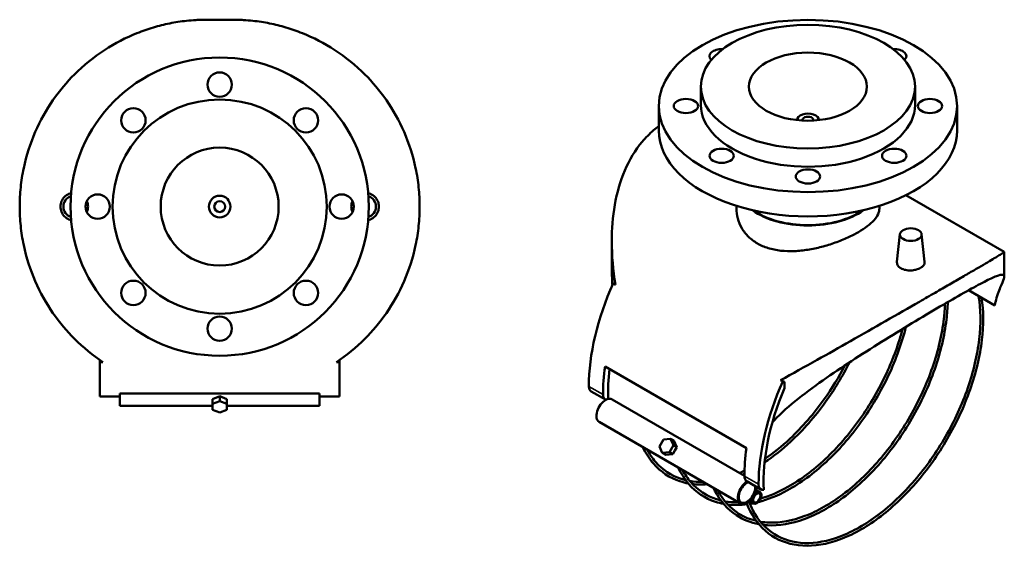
# Model space of a CAD drawing. Header units: millimetres. Extents: x -128 to 1030, y -327 to 1743.
# Tile 5 of 6: x 304 to 1030, y 729 to 1118. Entities that reach past the tile are written whole.
import ezdxf

# ---------------------------------------------------------------- set-up
doc = ezdxf.new("R2010")
doc.units = ezdxf.units.MM
doc.layers.add('Visible (ANSI)', color=7, linetype='Continuous', lineweight=50)
doc.layers.add('Visible Narrow (ANSI)', color=7, linetype='Continuous', lineweight=35)

msp = doc.modelspace()

# ---------------------------------------------------------------- linework, layer by layer
at = {"layer": 'Visible (ANSI)'}
for p, q in [((461.1628, 1117.5026), (441.9089, 1117.5026)), ((806.432, 1068.1282), (806.432, 1054.656)), ((964.432, 1068.1282), (964.432, 1054.656)), ((775.432, 1053.8395), (775.432, 1035.8766)), ((995.432, 1053.8395), (995.432, 1035.8766)), ((877.432, 1043.6333), (877.432, 1043.4418)), ((893.432, 1043.6333), (893.432, 1043.4418)), ((957.7218, 988.0081), (1030.0956, 946.223)), ((832.732, 980.131), (832.732, 978.2723)), ((938.132, 980.131), (938.132, 978.2723)), ((953.3006, 959.3003), (951.1033, 938.8334)), ((969.2699, 959.3003), (971.4712, 938.7959)), ((740.7516, 935.8942), (740.7516, 954.0553)), ((1030.1123, 928.0339), (1030.1123, 946.195)), ((743.4163, 922.0077), (741.7611, 922.9633)), ((741.7611, 922.9633), (742.8905, 922.7022)), ((1003.8629, 917.9448), (1011.5893, 913.4839)), ((1011.5893, 913.4839), (1023.1889, 906.787)), ((363.0359, 864.9482), (363.0359, 866.5453)), ((365.3767, 864.9482), (363.0359, 864.9482)), ((363.0359, 864.9482), (363.0359, 839.6295)), ((540.0359, 864.9482), (537.6951, 864.9482)), ((540.0359, 866.5453), (540.0359, 864.9482)), ((540.0359, 839.6295), (540.0359, 864.9482)), ((735.7919, 861.758), (840.0901, 801.5414)), ((866.919, 850.7034), (865.2638, 851.659)), ((868.0484, 850.4423), (866.919, 850.7034)), ((868.0484, 850.4423), (868.0484, 845.6207)), ((725.5676, 843.283), (735.9975, 837.2613)), ((377.7859, 839.6295), (363.0359, 839.6295)), ((377.7859, 841.7564), (525.2859, 841.7564)), ((377.7859, 841.7564), (377.7859, 839.6295)), ((377.7859, 839.6295), (377.7859, 832.6948)), ((446.3397, 837.6279), (451.5359, 839.7493)), ((446.3397, 837.6279), (446.3397, 834.0924)), ((451.5359, 836.2137), (446.3397, 834.0924)), ((451.5359, 839.7493), (451.5359, 836.2137)), ((451.5359, 839.7493), (456.732, 837.6279)), ((456.732, 834.0924), (451.5359, 836.2137)), ((456.732, 834.0924), (456.732, 837.6279)), ((525.2859, 839.6295), (525.2859, 841.7564)), ((525.2859, 832.6948), (525.2859, 839.6295)), ((540.0359, 839.6295), (525.2859, 839.6295)), ((740.9726, 837.4591), (838.5864, 781.1017)), ((377.7859, 832.6948), (446.3397, 832.6948)), ((446.3397, 834.0924), (446.3397, 829.8498)), ((446.3397, 829.8498), (451.5359, 827.7284)), ((451.5359, 827.7284), (456.732, 829.8498)), ((456.732, 829.8498), (456.732, 834.0924)), ((456.732, 832.6948), (525.2859, 832.6948)), ((731.3726, 820.8314), (835.6708, 760.6148)), ((778.8475, 807.971), (775.8475, 802.7748)), ((784.0217, 808.4477), (778.8475, 807.971)), ((786.5217, 807.0043), (784.0217, 808.4477)), ((786.1959, 803.7283), (784.0217, 808.4477)), ((786.5217, 807.0043), (788.6959, 802.285)), ((775.8475, 802.7748), (778.0217, 798.0554)), ((783.1959, 798.5322), (786.1959, 803.7283)), ((787.1959, 799.6869), (785.6959, 797.0888)), ((786.1959, 803.7283), (788.6959, 802.285)), ((788.6959, 802.285), (787.1959, 799.6869)), ((778.0217, 798.0554), (783.1959, 798.5322)), ((780.5217, 796.612), (778.0217, 798.0554)), ((785.6959, 797.0888), (780.5217, 796.612)), ((783.1959, 798.5322), (785.6959, 797.0888)), ((840.2957, 777.0447), (850.7255, 771.0231)), ((847.0278, 770.6855), (850.0708, 768.9286)), ((842.2278, 762.3717), (845.2708, 760.6148))]:
    msp.add_line(p, q, dxfattribs=at)
for centre, radius in [((451.5359, 979.6295), 110), ((451.5359, 1069.6295), 9), ((451.5359, 979.6295), 79), ((387.8963, 1043.2691), 9), ((515.1755, 1043.2691), 9), ((451.5359, 979.6295), 43.5), ((361.5359, 979.6295), 9), ((541.5359, 979.6295), 9), ((451.5359, 979.6295), 8), ((451.5359, 979.6295), 4), ((387.8963, 915.9899), 9), ((515.1755, 915.9899), 9), ((451.5359, 889.6295), 9)]:
    msp.add_circle(centre, radius, dxfattribs=at)
for centre, start, end in [((344.2631, 979.6295), 107.9360051, 252.0639949), ((558.8086, 979.6295), 287.9360051, 72.0639949)]:
    msp.add_arc(centre, 8, start, end, dxfattribs=at)
for centre, major_axis in [((885.432, 1053.8395), (-110, 0)), ((885.432, 1068.1282), (-79, 0)), ((885.432, 1068.1282), (-43.5, 0)), ((795.432, 1053.8395), (-9, 0)), ((975.432, 1053.8395), (9, 0)), ((821.7924, 1017.0972), (-9, 0)), ((949.0716, 1017.0972), (-9, 0)), ((885.432, 1001.878), (-9, 0)), ((961.2852, 959.0146), (-8, 0)), ((847.6708, 764.7717), (2.4, 4.1569)), ((847.6708, 764.7717), (-1.9, -3.2909))]:
    msp.add_ellipse(centre, major_axis=major_axis, ratio=0.57735027, dxfattribs=at)
for centre, major_axis, ratio, start_param, end_param in [((821.7924, 1090.5818), (-9, 0), 0.57735027, 4.62509438, 6.84417743), ((949.0716, 1090.5818), (9, 0), 0.57735027, 5.72219318, 7.94127624), ((885.432, 1054.656), (79, 0), 0.57735027, 3.14159265, 6.28318531), ((885.432, 1043.6333), (-8, 0), 0.57735027, 3.09996445, 6.32481351), ((885.432, 1043.6333), (-4, 0), 0.57735027, 2.915005, 6.50977296), ((885.432, 1035.8766), (110, 0), 0.57735027, 3.14159265, 6.28318531), ((885.432, 996.0724), (-52.7, 0), 0.57735027, 0.68007228, 2.46152037), ((885.432, 996.0724), (-52.2, 0), 0.57735027, 0.69731243, 2.44428022), ((822.853, 904.2165), (70, 121.2436), 0.57735027, 1.74532925, 2.35619449), ((878.6247, 872.0167), (-137.6131, 57.097), 0.14822326, 0.2377924, 0.25834618), ((833.2828, 898.1948), (70, 121.2436), 0.57735027, 2.18166156, 2.35619449), ((833.2828, 898.1948), (-67.375, -116.6969), 0.57735027, 5.35080423, 5.54755607), ((948.0109, 831.9566), (-70, -121.2436), 0.57735027, 4.88692191, 5.49778714), ((892.2392, 864.1564), (137.6131, -57.097), 0.14822326, 4.5768866, 4.59744038), ((729.6949, 850.4316), (-4.1273, -7.1486), 0.57735027, 5.49778714, 6.28318531), ((948.0109, 831.9566), (67.375, 116.6969), 0.57735027, 1.7812352, 2.41390559), ((736.1726, 829.1452), (-4.8, -8.3138), 0.57735027, 3.89982677, 6.28318531), ((740.1247, 844.41), (-4.1273, -7.1486), 0.57735027, 5.49778714, 6.36688466), ((736.1726, 829.1452), (4.8, 8.3138), 0.57735027, 0.49470802, 0.75823412), ((736.1726, 829.1452), (4.8, 8.3138), 0.57735027, 0, 0.49470802), ((937.5811, 837.9782), (-70, -121.2436), 0.57735027, 5.32325422, 5.49778714), ((844.423, 784.1934), (-4.1273, -7.1486), 0.57735027, 5.49778714, 6.28318531), ((840.4708, 768.9286), (-4.8, -8.3138), 0.57735027, 3.90419417, 7.85398163), ((840.4708, 768.9286), (-4.3, -7.4478), 0.57735027, 3.77313837, 8.79323225), ((840.4708, 768.9286), (4.8, 8.3138), 0.57735027, 4.71238898, 5.52058379), ((854.8528, 778.1717), (-4.1273, -7.1486), 0.57735027, 5.49778714, 6.72505709)]:
    msp.add_ellipse(centre, major_axis=major_axis, ratio=ratio, start_param=start_param, end_param=end_param, dxfattribs=at)
for points, knots in [([(304.0359, 979.6295), (304.0359, 984.3663), (304.2809, 989.126), (305.2639, 998.5973), (306.0017, 1003.3089), (308.9254, 1017.2378), (311.8307, 1026.2473), (319.1752, 1043.1118), (323.6216, 1050.9884), (333.4815, 1065.2302), (338.8942, 1071.5967), (351.2577, 1083.9602), (358.7366, 1089.9834), (374.3252, 1100.162), (382.4292, 1104.3186), (394.5818, 1109.1987), (398.6072, 1110.5932), (406.6364, 1112.9801), (410.6369, 1113.9727), (416.7094, 1115.1958), (418.7342, 1115.5569), (422.849, 1116.1946), (424.9379, 1116.4715), (429.2832, 1116.9406), (431.5294, 1117.1327), (435.1649, 1117.3429), (436.4212, 1117.3996), (439.0601, 1117.4794), (440.4426, 1117.5026), (441.9089, 1117.5026)], [25.44501676, 25.44501676, 25.44501676, 25.44501676, 26.86606248, 26.86606248, 28.28710819, 28.28710819, 31.12919962, 31.12919962, 33.97129104, 33.97129104, 36.81338247, 36.81338247, 40.33254523, 40.33254523, 43.851708, 43.851708, 45.61128938, 45.61128938, 47.37087076, 47.37087076, 48.25066145, 48.25066145, 49.13045214, 49.13045214, 50.01024283, 50.01024283, 50.45013818, 50.45013818, 50.89003352, 50.89003352, 50.89003352, 50.89003352]), ([(461.1628, 1117.5026), (462.6291, 1117.5026), (464.0116, 1117.4794), (466.6505, 1117.3996), (467.9069, 1117.3429), (471.5424, 1117.1327), (473.7885, 1116.9406), (478.1338, 1116.4715), (480.2228, 1116.1946), (484.3376, 1115.5569), (486.3623, 1115.1958), (492.4349, 1113.9727), (496.4353, 1112.9801), (504.4646, 1110.5932), (508.4899, 1109.1987), (520.6426, 1104.3186), (528.7465, 1100.162), (544.3351, 1089.9834), (551.8141, 1083.9602), (564.1775, 1071.5967), (569.5903, 1065.2302), (579.4502, 1050.9884), (583.8965, 1043.1118), (591.241, 1026.2473), (594.1464, 1017.2378), (597.07, 1003.3089), (597.8079, 998.5973), (598.7908, 989.126), (599.0359, 984.3663), (599.0359, 979.6295)], [-50.89003352, -50.89003352, -50.89003352, -50.89003352, -50.45013818, -50.45013818, -50.01024283, -50.01024283, -49.13045214, -49.13045214, -48.25066145, -48.25066145, -47.37087076, -47.37087076, -45.61128938, -45.61128938, -43.851708, -43.851708, -40.33254523, -40.33254523, -36.81338247, -36.81338247, -33.97129104, -33.97129104, -31.12919962, -31.12919962, -28.28710819, -28.28710819, -26.86606248, -26.86606248, -25.44501676, -25.44501676, -25.44501676, -25.44501676]), ([(743.4163, 922.0077), (741.6807, 932.772), (740.7516, 943.5963), (740.7516, 962.9416), (741.4261, 972.0604), (744.5245, 989.7715), (746.9501, 998.363), (753.6817, 1014.1352), (757.9981, 1021.3332), (765.7799, 1030.5626), (768.5898, 1033.3804), (772.839, 1036.9614), (774.1202, 1037.9633), (775.4321, 1038.9139)], [10.73155489, 10.73155489, 10.73155489, 10.73155489, 14.07665105, 14.07665105, 16.91874248, 16.91874248, 19.76083391, 19.76083391, 22.60292533, 22.60292533, 24.02397105, 24.02397105, 24.61498331, 24.61498331, 24.61498331, 24.61498331]), ([(341.9885, 969.6703), (341.4351, 969.797), (340.8868, 969.9701), (339.1019, 970.7133), (337.9564, 971.5016), (336.1497, 973.3176), (335.3676, 974.4662), (334.3307, 976.9815), (334.0759, 978.3483), (334.0759, 980.9107), (334.3307, 982.2774), (335.3676, 984.7927), (336.1497, 985.9413), (337.9564, 987.7573), (339.1019, 988.5456), (340.8868, 989.2888), (341.4351, 989.462), (341.9885, 989.5886)], [0.22274366, 0.22274366, 0.22274366, 0.22274366, 0.38464255, 0.38464255, 0.7692851, 0.7692851, 1.1536456, 1.1536456, 1.5380061, 1.5380061, 1.9223666, 1.9223666, 2.3067271, 2.3067271, 2.69136964, 2.69136964, 2.85326854, 2.85326854, 2.85326854, 2.85326854]), ([(561.0833, 989.5886), (561.6366, 989.462), (562.185, 989.2888), (563.9698, 988.5456), (565.1154, 987.7573), (566.922, 985.9413), (567.7041, 984.7927), (568.741, 982.2774), (568.9958, 980.9107), (568.9958, 978.3483), (568.741, 976.9815), (567.7041, 974.4662), (566.922, 973.3176), (565.1154, 971.5016), (563.9698, 970.7133), (562.185, 969.9701), (561.6366, 969.797), (561.0833, 969.6703)], [0.22274366, 0.22274366, 0.22274366, 0.22274366, 0.38464255, 0.38464255, 0.7692851, 0.7692851, 1.1536456, 1.1536456, 1.5380061, 1.5380061, 1.9223666, 1.9223666, 2.3067271, 2.3067271, 2.69136964, 2.69136964, 2.85326854, 2.85326854, 2.85326854, 2.85326854]), ([(353.5619, 983.803), (353.6016, 983.7143), (353.64, 983.625), (354.1955, 982.2774), (354.4504, 980.9107), (354.4504, 978.3483), (354.1955, 976.9815), (353.64, 975.634), (353.6016, 975.5446), (353.5619, 975.4559)], [4.20218562, 4.20218562, 4.20218562, 4.20218562, 4.229657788, 4.229657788, 4.614018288, 4.614018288, 4.998378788, 4.998378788, 5.025850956, 5.025850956, 5.025850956, 5.025850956]), ([(549.5098, 975.4559), (549.4701, 975.5446), (549.4317, 975.634), (548.8762, 976.9815), (548.6214, 978.3483), (548.6214, 980.9107), (548.8762, 982.2774), (549.4317, 983.625), (549.4701, 983.7143), (549.5098, 983.803)], [4.20218562, 4.20218562, 4.20218562, 4.20218562, 4.229657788, 4.229657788, 4.614018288, 4.614018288, 4.998378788, 4.998378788, 5.025850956, 5.025850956, 5.025850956, 5.025850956]), ([(365.3767, 864.9482), (357.9982, 869.8722), (350.9193, 875.6371), (338.8942, 887.6623), (333.4815, 894.0288), (323.6216, 908.2706), (319.1752, 916.1471), (311.8307, 933.0116), (308.9254, 942.0212), (306.0017, 955.95), (305.2639, 960.6617), (304.2809, 970.133), (304.0359, 974.8927), (304.0359, 979.6295)], [10.73155489, 10.73155489, 10.73155489, 10.73155489, 14.07665105, 14.07665105, 16.91874248, 16.91874248, 19.76083391, 19.76083391, 22.60292533, 22.60292533, 24.02397105, 24.02397105, 25.44501676, 25.44501676, 25.44501676, 25.44501676]), ([(599.0359, 979.6295), (599.0359, 974.8927), (598.7908, 970.133), (597.8079, 960.6617), (597.07, 955.95), (594.1464, 942.0212), (591.241, 933.0116), (583.8965, 916.1471), (579.4502, 908.2706), (569.5903, 894.0288), (564.1775, 887.6623), (552.1524, 875.6371), (545.0736, 869.8722), (537.6951, 864.9482)], [-25.44501676, -25.44501676, -25.44501676, -25.44501676, -24.02397105, -24.02397105, -22.60292533, -22.60292533, -19.76083391, -19.76083391, -16.91874248, -16.91874248, -14.07665105, -14.07665105, -10.73155489, -10.73155489, -10.73155489, -10.73155489]), ([(938.132, 978.2723), (938.132, 976.901), (937.8207, 975.4773), (936.5025, 972.572), (935.4957, 971.0892), (932.8203, 968.1145), (931.1492, 966.6193), (927.2695, 963.6853), (925.0606, 962.2463), (920.3324, 959.5165), (917.6663, 958.1409), (911.8775, 955.4928), (908.755, 954.2204), (902.2618, 951.9016), (898.8855, 950.8538), (892.1114, 949.087), (888.7133, 948.3691), (882.1481, 947.3224), (878.7493, 946.956), (871.976, 946.6826), (868.6013, 946.7763), (862.1107, 947.5037), (858.9892, 948.1391), (853.2005, 949.9406), (850.5333, 951.1074), (845.8015, 953.8394), (843.5923, 955.4879), (839.7131, 959.2682), (838.0429, 961.3993), (835.3686, 965.9632), (834.3621, 968.3989), (833.0437, 973.3442), (832.732, 975.8528), (832.732, 978.2723)], [4.01506753, 4.01506753, 4.01506753, 4.01506753, 5.01805311, 5.01805311, 6.02103868, 6.02103868, 7.02402426, 7.02402426, 8.02700984, 8.02700984, 9.02999542, 9.02999542, 10.032981, 10.032981, 11.03596658, 11.03596658, 12.03895215, 12.03895215, 13.04271904, 13.04271904, 14.04648592, 14.04648592, 15.0502528, 15.0502528, 16.05401968, 16.05401968, 17.05778656, 17.05778656, 18.06155345, 18.06155345, 19.06532033, 19.06532033, 20.06908721, 20.06908721, 20.06908721, 20.06908721]), ([(1030.0955, 946.2228), (1030.1067, 946.2165), (1030.1123, 946.2073), (1030.1123, 946.061), (1029.4379, 945.5621), (1026.3394, 943.5942), (1023.9139, 942.1241), (1017.1822, 938.1297), (1012.8659, 935.5993), (1005.0841, 931.0686), (1002.2742, 929.437), (996.272, 925.9593), (993.0797, 924.1132), (989.7302, 922.1794)], [-37.07359634, -37.07359634, -37.07359634, -37.07359634, -36.81338247, -36.81338247, -33.97129104, -33.97129104, -31.12919962, -31.12919962, -28.28710819, -28.28710819, -26.86606248, -26.86606248, -25.44501676, -25.44501676, -25.44501676, -25.44501676]), ([(971.4704, 938.7959), (971.4832, 938.6809), (971.4893, 938.5667), (971.4855, 937.7528), (971.2263, 937.0053), (970.1809, 935.6124), (969.3946, 934.9663), (967.5827, 933.9202), (966.4361, 933.4504), (963.9243, 932.7895), (962.5592, 932.5992), (959.9975, 932.5188), (958.6301, 932.6238), (956.114, 933.1647), (954.9653, 933.6015), (953.1521, 934.6483), (952.3678, 935.3275), (951.331, 936.8379), (951.0784, 937.6683), (951.0823, 938.5742), (951.0897, 938.7034), (951.1041, 938.8334)], [0.70734322, 0.70734322, 0.70734322, 0.70734322, 0.7692851, 0.7692851, 1.1536456, 1.1536456, 1.5380061, 1.5380061, 1.9223666, 1.9223666, 2.3067271, 2.3067271, 2.69136964, 2.69136964, 3.07601219, 3.07601219, 3.46065474, 3.46065474, 3.84529729, 3.84529729, 3.90848437, 3.90848437, 3.90848437, 3.90848437]), ([(740.7542, 935.8942), (740.7538, 931.9973), (740.8503, 928.0493), (741.0743, 923.2577), (741.1164, 922.4381), (741.162, 921.6177)], [32.79527236, 32.79527236, 32.79527236, 32.79527236, 33.96354788, 33.96354788, 34.20425318, 34.20425318, 34.20425318, 34.20425318]), ([(989.7302, 909.932), (995.6978, 913.3773), (1001.1911, 916.484), (1010.7864, 921.7507), (1014.8899, 923.9117), (1021.5495, 927.1752), (1024.1153, 928.2825), (1027.8207, 929.4733), (1028.9623, 929.5568), (1030.2086, 928.8373), (1030.2637, 927.9379), (1029.392, 924.9359), (1028.4646, 922.8412), (1026.7493, 918.6174), (1026.1271, 917.0301), (1024.8848, 913.4262), (1024.2646, 911.4104), (1023.5281, 908.374), (1023.3536, 907.5964), (1023.1889, 906.787)], [63.28348516, 63.28348516, 63.28348516, 63.28348516, 65.81529485, 65.81529485, 68.34710454, 68.34710454, 70.87891423, 70.87891423, 73.41072392, 73.41072392, 76.15253799, 76.15253799, 78.89435207, 78.89435207, 80.2652591, 80.2652591, 81.63616614, 81.63616614, 82.08453448, 82.08453448, 82.08453448, 82.08453448]), ([(989.7302, 922.1794), (986.3808, 920.2456), (982.8419, 918.2055), (975.4496, 913.9499), (971.5963, 911.7344), (959.6797, 904.8922), (951.2546, 900.0664), (934.1363, 890.291), (925.4227, 885.3299), (908.3802, 875.6694), (900.051, 870.9701), (883.0449, 861.4433), (873.963, 856.3988), (865.2638, 851.659)], [-25.44501676, -25.44501676, -25.44501676, -25.44501676, -24.02397105, -24.02397105, -22.60292533, -22.60292533, -19.76083391, -19.76083391, -16.91874248, -16.91874248, -14.07665105, -14.07665105, -10.73155489, -10.73155489, -10.73155489, -10.73155489]), ([(1013.5621, 912.345), (1014.958, 902.8278), (1014.9935, 892.3098), (1012.2746, 869.4689), (1009.3347, 857.0754), (1000.6881, 832.322), (994.9848, 819.9664), (981.3926, 796.5337), (973.5069, 785.4604), (956.3419, 765.7075), (947.0653, 757.0319), (928.0429, 742.9575), (918.3, 737.5627), (899.3248, 730.6274), (890.0926, 729.0847), (873.1394, 730.0548), (865.4086, 732.5368), (852.2832, 741.2204), (846.8769, 747.3785), (841.88, 756.9071), (840.979, 758.8723), (840.1632, 760.9207)], [1.41590779, 1.41590779, 1.41590779, 1.41590779, 1.71732943, 1.71732943, 2.03862769, 2.03862769, 2.35969865, 2.35969865, 2.68067395, 2.68067395, 3.00174899, 3.00174899, 3.32305125, 3.32305125, 3.64409376, 3.64409376, 3.96216849, 3.96216849, 4.27729146, 4.27729146, 4.35454525, 4.35454525, 4.35454525, 4.35454525]), ([(1011.3383, 913.6289), (1012.9281, 903.9775), (1013.0615, 893.1623), (1010.3672, 870.205), (1007.5182, 858.058), (999.103, 833.736), (993.5363, 821.5653), (980.2468, 798.4415), (972.5255, 787.4927), (955.7178, 767.9349), (946.6345, 759.3285), (928.0414, 745.3296), (918.5353, 739.9377), (900.0724, 732.8896), (891.1218, 731.2372), (874.6222, 731.7922), (867.0896, 734.0267), (854.1362, 742.2085), (848.7329, 748.2021), (843.6695, 757.7873), (842.7178, 759.8737), (841.8633, 762.0609)], [1.3988191, 1.3988191, 1.3988191, 1.3988191, 1.71515529, 1.71515529, 2.0338426, 2.0338426, 2.35276293, 2.35276293, 2.67178315, 2.67178315, 2.99070752, 2.99070752, 3.30939909, 3.30939909, 3.62827027, 3.62827027, 3.94995094, 3.94995094, 4.27514372, 4.27514372, 4.3597174, 4.3597174, 4.3597174, 4.3597174]), ([(986.5001, 908.0609), (986.3806, 904.3842), (986.095, 900.6169), (984.2926, 885.2592), (981.4436, 873.1121), (973.0284, 848.7902), (967.4618, 836.6194), (954.1722, 813.4956), (946.451, 802.5469), (929.6432, 782.989), (920.5599, 774.3827), (901.9669, 760.3837), (892.4607, 754.9919), (873.9979, 747.9438), (865.0473, 746.2914), (854.6356, 746.6416), (852.4898, 746.8524), (850.4035, 747.1989)], [1.60903245, 1.60903245, 1.60903245, 1.60903245, 1.71515529, 1.71515529, 2.0338426, 2.0338426, 2.35276293, 2.35276293, 2.67178315, 2.67178315, 2.99070752, 2.99070752, 3.30939909, 3.30939909, 3.62827027, 3.62827027, 3.71360393, 3.71360393, 3.71360393, 3.71360393]), ([(988.5333, 909.2401), (988.4383, 905.0345), (988.1273, 900.7136), (986.2001, 884.523), (983.2601, 872.1295), (974.6135, 847.3761), (968.9102, 835.0206), (955.3181, 811.5879), (947.4323, 800.5146), (930.2673, 780.7616), (920.9907, 772.0861), (901.9683, 758.0116), (892.2254, 752.6168), (873.2502, 745.6816), (864.018, 744.1389), (854.468, 744.6853), (853.4445, 744.7742), (852.4323, 744.8928)], [1.5972198, 1.5972198, 1.5972198, 1.5972198, 1.71732943, 1.71732943, 2.03862769, 2.03862769, 2.35969865, 2.35969865, 2.68067395, 2.68067395, 3.00174899, 3.00174899, 3.32305125, 3.32305125, 3.64409376, 3.64409376, 3.68307748, 3.68307748, 3.68307748, 3.68307748]), ([(859.1924, 820.512), (860.9017, 822.3978), (862.7225, 824.2569), (870.2335, 831.4864), (876.6126, 836.7286), (890.1627, 847.0505), (897.3394, 852.1252), (911.2288, 861.5833), (918.4043, 866.3017), (933.1739, 875.7775), (940.7677, 880.5358), (955.7448, 889.7642), (963.145, 894.2449), (977.1543, 902.6063), (983.7627, 906.4866), (989.7302, 909.932)], [46.73463899, 46.73463899, 46.73463899, 46.73463899, 47.67261826, 47.67261826, 50.41443234, 50.41443234, 53.15624641, 53.15624641, 55.6880561, 55.6880561, 58.21986579, 58.21986579, 60.75167548, 60.75167548, 63.28348516, 63.28348516, 63.28348516, 63.28348516]), ([(848.8344, 761.7617), (855.8379, 763.5625), (863.0575, 766.4752), (879.9138, 775.643), (889.5597, 782.6899), (907.9385, 799.6882), (916.6686, 809.6357), (932.3359, 831.421), (939.2715, 843.2539), (950.4295, 867.1368), (954.7471, 879.156), (957.7131, 890.936)], [2.87107085, 2.87107085, 2.87107085, 2.87107085, 3.11261518, 3.11261518, 3.43393885, 3.43393885, 3.75513156, 3.75513156, 4.07613538, 4.07613538, 4.38449374, 4.38449374, 4.38449374, 4.38449374]), ([(850.5239, 764.2961), (857.0524, 766.1822), (863.7852, 769.0506), (879.9212, 778.0811), (889.3428, 785.0956), (907.3056, 801.958), (915.8434, 811.8042), (931.1638, 833.3356), (937.9428, 845.0183), (948.4449, 867.725), (952.4203, 878.6795), (955.263, 889.4447)], [2.89679476, 2.89679476, 2.89679476, 2.89679476, 3.12626305, 3.12626305, 3.44490912, 3.44490912, 3.76371655, 3.76371655, 4.08271069, 4.08271069, 4.36704509, 4.36704509, 4.36704509, 4.36704509]), ([(853.467, 791.0451), (859.9802, 795.3637), (866.433, 800.4706), (881.864, 814.7423), (890.594, 824.6898), (905.0267, 844.7584), (910.9898, 854.5996), (916.1055, 864.7563)], [3.215673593, 3.215673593, 3.215673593, 3.215673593, 3.433938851, 3.433938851, 3.755131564, 3.755131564, 4.025529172, 4.025529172, 4.025529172, 4.025529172]), ([(853.7553, 793.6488), (860.0213, 797.9187), (866.2333, 802.9332), (881.231, 817.0122), (889.7688, 826.8583), (903.0369, 845.5053), (908.1756, 853.8782), (912.7028, 862.5111)], [3.231486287, 3.231486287, 3.231486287, 3.231486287, 3.444909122, 3.444909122, 3.763716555, 3.763716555, 3.997266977, 3.997266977, 3.997266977, 3.997266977]), ([(763.6329, 802.2059), (765.8051, 797.6562), (768.4398, 793.5872), (776.837, 783.9313), (783.4763, 779.4948), (793.0354, 776.363), (795.0847, 775.8455), (797.1894, 775.4625)], [1.978722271, 1.978722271, 1.978722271, 1.978722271, 2.160080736, 2.160080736, 2.476849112, 2.476849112, 2.559910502, 2.559910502, 2.559910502, 2.559910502]), ([(766.8135, 800.3696), (768.6015, 797.0823), (770.6521, 794.1024), (778.1558, 785.4374), (784.6162, 781.1556), (793.0835, 778.4638), (794.1541, 778.168), (795.2429, 777.9111)], [2.016665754, 2.016665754, 2.016665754, 2.016665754, 2.158781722, 2.158781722, 2.482086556, 2.482086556, 2.527931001, 2.527931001, 2.527931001, 2.527931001]), ([(789.7075, 787.1517), (791.8796, 782.602), (794.5144, 778.533), (802.9116, 768.8771), (809.5508, 764.4407), (819.11, 761.3088), (821.1592, 760.7913), (823.2639, 760.4083)], [1.978722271, 1.978722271, 1.978722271, 1.978722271, 2.160080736, 2.160080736, 2.476849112, 2.476849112, 2.559910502, 2.559910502, 2.559910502, 2.559910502]), ([(792.888, 785.3154), (794.676, 782.0282), (796.7266, 779.0482), (804.2303, 770.3832), (810.6908, 766.1015), (819.158, 763.4097), (820.2287, 763.1139), (821.3174, 762.8569)], [2.016665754, 2.016665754, 2.016665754, 2.016665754, 2.158781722, 2.158781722, 2.482086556, 2.482086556, 2.527931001, 2.527931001, 2.527931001, 2.527931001]), ([(849.3385, 745.3542), (843.2851, 746.4556), (837.6927, 748.6769), (826.2086, 756.2746), (820.8024, 762.4326), (816.4433, 770.745), (816.1075, 771.4159), (815.782, 772.0976)], [3.723274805, 3.723274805, 3.723274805, 3.723274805, 3.962168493, 3.962168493, 4.277291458, 4.277291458, 4.304463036, 4.304463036, 4.304463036, 4.304463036]), ([(847.392, 747.8028), (842.7682, 748.894), (838.4723, 750.687), (828.2343, 757.1536), (822.9455, 762.9388), (818.9626, 770.2613)], [3.755254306, 3.755254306, 3.755254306, 3.755254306, 3.949950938, 3.949950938, 4.266519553, 4.266519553, 4.266519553, 4.266519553])]:
    msp.add_open_spline(points, degree=3, knots=knots, dxfattribs=at)
for points in [[(834.9957, 783.1748), (836.2095, 783.7024), (837.4268, 784.2611), (838.6465, 784.8505)], [(798.2544, 777.3072), (801.3384, 776.7951), (804.5526, 776.5794), (807.873, 776.6639)], [(837.1389, 781.9374), (837.625, 782.1573), (838.1114, 782.3819), (838.5982, 782.6114)], [(800.2832, 775.0011), (803.7508, 774.5949), (807.352, 774.5377), (811.0535, 774.8276)], [(824.329, 762.253), (827.4129, 761.7409), (830.6271, 761.5253), (833.9475, 761.6097)], [(826.3577, 759.9469), (830.8655, 759.4189), (835.5989, 759.4812), (840.485, 760.1277)], [(842.5262, 760.4303), (843.2998, 760.5571), (844.0768, 760.6982), (844.8571, 760.8536)]]:
    msp.add_open_spline(points, degree=3, dxfattribs=at)
at = {"layer": 'Visible Narrow (ANSI)'}
for p, q in [((734.2879, 841.0401), (723.8581, 847.0617)), ((849.016, 774.8018), (838.5861, 780.8235))]:
    msp.add_line(p, q, dxfattribs=at)

doc.saveas('drawing.dxf')
